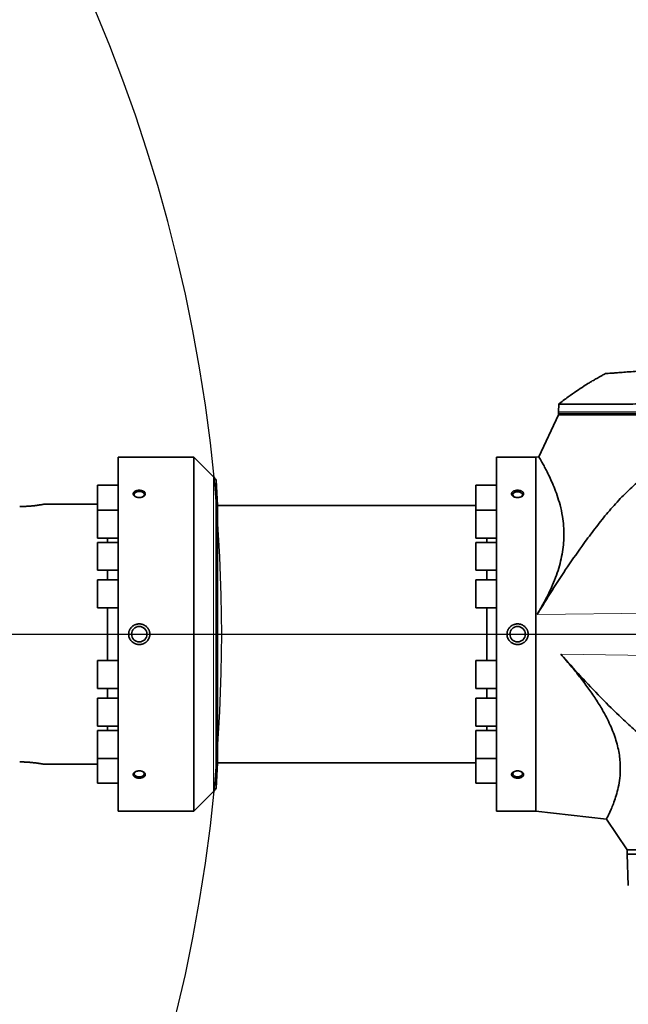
# Model space of a CAD drawing. Header units: millimetres. Extents: x 0 to 14900, y 0 to 10500.
# Tile 43 of 49: x 11863 to 12265, y 5999 to 6650. Entities that reach past the tile are written whole.
import ezdxf

# ---------------------------------------------------------------- set-up
doc = ezdxf.new("R2010")
doc.units = ezdxf.units.MM
doc.header["$LTSCALE"] = 25
doc.layers.add('THICK_LINE', color=7, linetype='Continuous')
doc.styles.add('SLDTEXTSTYLE0', font='TXT', dxfattribs={"width": 0.605})
doc.dimstyles.new('SLDDIMSTYLE1', dxfattribs={"dimtxt": 87.5, "dimasz": 87.5, "dimexe": 0, "dimexo": 0.0625, "dimgap": 21.875, "dimtad": 1, "dimdec": 4, "dimlfac": 25, "dimzin": 12, "dimdsep": 46, "dimtxsty": 'SLDTEXTSTYLE0', "dimsah": 1, "dimcen": 0.09, "dimadec": 1, "dimazin": 3, "dimtfac": 1, "dimtofl": 0, "dimtmove": 0, "dimatfit": 3, "dimfxl": 1, "dimfrac": 2, "dimtolj": 1, "dimtzin": 12, "dimarcsym": 0})
doc.dimstyles.new('SLDDIMSTYLE2', dxfattribs={"dimtxt": 87.5, "dimasz": 87.5, "dimexe": 0, "dimexo": 0.0625, "dimgap": 21.875, "dimtad": 1, "dimdec": 1, "dimrnd": 1e-09, "dimzin": 12, "dimdsep": 46, "dimtxsty": 'SLDTEXTSTYLE0', "dimsah": 1, "dimcen": 0, "dimadec": 0, "dimazin": 3, "dimtfac": 1, "dimtofl": 0, "dimtmove": 0, "dimatfit": 3, "dimfxl": 1, "dimfrac": 2, "dimtolj": 1, "dimtzin": 12, "dimarcsym": 0})

# ---------------------------------------------------------------- blocks, each defined once
blk = doc.blocks.new('_D_6')
at = {"layer": 'THICK_LINE'}
for p, q in [((13956.03, 6243.72), (14267.68, 6243.72)), ((7967.86, 5719.82), (7660.95, 5665.71))]:
    blk.add_line(p, q, dxfattribs=at)
blk.add_arc((10939.03, 6243.72), 3291.15, 190, 0, dxfattribs=at)
for points in [[(14230.18, 6243.72), (14216.52, 6156.4), (14241.52, 6156.06)], [(7697.88, 5672.22), (7701.93, 5583.92), (7726.49, 5588.59)]]:
    blk.add_solid(points, dxfattribs=at)
at = {"layer": 'THICK_LINE', "insert": (11092.19, 3066.62), "char_height": 87.5, "attachment_point": 1, "rotation": 5, "style": 'SLDTEXTSTYLE0'}
blk.add_mtext('170°', dxfattribs=at)
blk = doc.blocks.new('_D_7')
at = {"layer": 'THICK_LINE'}
for p, q in [((7967.86, 6767.62), (7660.95, 6821.74)), ((13956.03, 6243.72), (14267.68, 6243.72))]:
    blk.add_line(p, q, dxfattribs=at)
blk.add_arc((10939.03, 6243.72), 3291.15, 0, 170, dxfattribs=at)
for points in [[(7697.88, 6815.22), (7726.49, 6898.85), (7701.93, 6903.52)], [(14230.18, 6243.72), (14241.52, 6331.38), (14216.52, 6331.05)]]:
    blk.add_solid(points, dxfattribs=at)
at = {"layer": 'THICK_LINE', "insert": (11111.85, 9645.55), "char_height": 87.5, "attachment_point": 1, "rotation": 355, "style": 'SLDTEXTSTYLE0'}
blk.add_mtext('170°', dxfattribs=at)
blk = doc.blocks.new('_D_8')
at = {"layer": 'THICK_LINE'}
blk.add_line((13021.67, 8356.94), (10939.03, 6243.72), dxfattribs=at)
blk.add_solid([(13021.67, 8356.94), (12951.35, 8303.4), (12969.15, 8285.85)], dxfattribs=at)
at = {"layer": 'THICK_LINE', "insert": (11774.71, 7252.26), "char_height": 87.5, "attachment_point": 1, "rotation": 45.41759, "style": 'SLDTEXTSTYLE0'}
blk.add_mtext('R2967', dxfattribs=at)
blk = doc.blocks.new('_D_9')
at = {"layer": 'THICK_LINE'}
for q in [(12338.61, 7083.29), (10939.03, 6243.72)]:
    blk.add_line((11845.45, 6787.46), q, dxfattribs=at)
blk.add_solid([(11845.45, 6787.46), (11926.92, 6821.75), (11914.06, 6843.19)], dxfattribs=at)
at = {"layer": 'THICK_LINE', "insert": (11976.94, 6997.78), "char_height": 87.5, "attachment_point": 1, "rotation": 30.95819, "style": 'SLDTEXTSTYLE0'}
blk.add_mtext('R1057', dxfattribs=at)

msp = doc.modelspace()

# ---------------------------------------------------------------- linework, layer by layer
at = {"color": 7, "linetype": 'Continuous', "lineweight": 35}
for p, q in [((12218.7439849, 6395.8957279), (12218.5632955, 6390.7214609)), ((12218.5283748, 6388.7214609), (12205.5528564, 6360.895372)), ((12218.5632955, 6390.7214609), (12218.5283748, 6389.7214609)), ((12218.5283748, 6389.7214609), (12218.5283748, 6388.7214609)), ((12310.4865204, 6389.7214609), (12218.5283748, 6389.7214609)), ((12218.5283748, 6388.7214609), (12310.4865204, 6388.7214609)), ((11977.6705104, 6360.7214609), (11927.5283748, 6360.7214609)), ((11927.5283748, 6360.7214609), (11927.5283748, 6126.7214609)), ((11990.5994426, 6347.7925287), (11977.6705104, 6360.7214609)), ((11977.6705104, 6360.7214609), (11977.6705104, 6126.7214609)), ((12203.5283748, 6360.7214609), (12177.5283748, 6360.7214609)), ((12177.5283748, 6126.7214609), (12177.5283748, 6360.7214609)), ((12205.6287032, 6360.9607631), (12203.5283748, 6360.7214609)), ((12203.5283748, 6360.7214609), (12203.5283748, 6126.7214609)), ((11927.5283748, 6342.1720775), (11914.0283748, 6342.1720775)), ((11914.0283748, 6325.8034593), (11914.0283748, 6342.1720775)), ((11993.1792198, 6328.7214609), (11992.2985267, 6345.5260874)), ((11992.2985267, 6243.7214609), (11992.2985267, 6345.5260874)), ((12177.5283748, 6342.1720775), (12164.0283748, 6342.1720775)), ((12164.0283748, 6325.8034593), (12164.0283748, 6342.1720775)), ((11914.0283748, 6329.7214609), (11878.8829852, 6329.7214609)), ((12164.0283748, 6328.7214609), (11993.1792198, 6328.7214609)), ((11993.1792198, 6158.7214609), (11993.1792198, 6328.7214609)), ((11927.5283748, 6325.8034593), (11914.0283748, 6325.8034593)), ((11914.0283748, 6307.3034593), (11914.0283748, 6325.8034593)), ((12177.5283748, 6325.8034593), (12164.0283748, 6325.8034593)), ((12164.0283748, 6307.3034593), (12164.0283748, 6325.8034593)), ((11914.0283748, 6307.3034593), (11927.5283748, 6307.3034593)), ((11927.5283748, 6304.4714609), (11914.0283748, 6304.4714609)), ((11914.0283748, 6285.9714609), (11914.0283748, 6304.4714609)), ((11920.5375768, 6304.4714609), (11920.5375768, 6307.3034593)), ((12164.0283748, 6307.3034593), (12177.5283748, 6307.3034593)), ((12177.5283748, 6304.4714609), (12164.0283748, 6304.4714609)), ((12164.0283748, 6285.9714609), (12164.0283748, 6304.4714609)), ((12171.2969113, 6307.3034593), (12171.2969113, 6304.4714609)), ((11914.0283748, 6285.9714609), (11927.5283748, 6285.9714609)), ((11920.5375768, 6279.6298225), (11920.5375768, 6285.9714609)), ((12164.0283748, 6285.9714609), (12177.5283748, 6285.9714609)), ((12171.2969113, 6285.9714609), (12171.2969113, 6279.6298225)), ((11927.5283748, 6279.6298225), (11914.0283748, 6279.6298225)), ((11914.0283748, 6261.1298225), (11914.0283748, 6279.6298225)), ((12177.5283748, 6279.6298225), (12164.0283748, 6279.6298225)), ((12164.0283748, 6261.1298225), (12164.0283748, 6279.6298225)), ((11914.0283748, 6261.1298225), (11927.5283748, 6261.1298225)), ((11920.5375768, 6226.3130992), (11920.5375768, 6261.1298225)), ((12164.0283748, 6261.1298225), (12177.5283748, 6261.1298225)), ((12171.2969113, 6261.1298225), (12171.2969113, 6226.3130992)), ((11992.2985267, 6141.9168344), (11992.2985267, 6243.7214609)), ((11927.5283748, 6226.3130992), (11914.0283748, 6226.3130992)), ((11914.0283748, 6226.3130992), (11914.0283748, 6207.8130992)), ((12177.5283748, 6226.3130992), (12164.0283748, 6226.3130992)), ((12164.0283748, 6226.3130992), (12164.0283748, 6207.8130992)), ((11914.0283748, 6207.8130992), (11927.5283748, 6207.8130992)), ((11920.5375768, 6201.4714609), (11920.5375768, 6207.8130992)), ((12164.0283748, 6207.8130992), (12177.5283748, 6207.8130992)), ((12171.2969113, 6207.8130992), (12171.2969113, 6201.4714609)), ((11927.5283748, 6201.4714609), (11914.0283748, 6201.4714609)), ((11914.0283748, 6201.4714609), (11914.0283748, 6182.9714609)), ((12177.5283748, 6201.4714609), (12164.0283748, 6201.4714609)), ((12164.0283748, 6201.4714609), (12164.0283748, 6182.9714609)), ((11914.0283748, 6182.9714609), (11927.5283748, 6182.9714609)), ((11927.5283748, 6180.1394624), (11914.0283748, 6180.1394624)), ((11914.0283748, 6180.1394624), (11914.0283748, 6161.6394624)), ((11920.5375768, 6180.1394624), (11920.5375768, 6182.9714609)), ((12164.0283748, 6182.9714609), (12177.5283748, 6182.9714609)), ((12177.5283748, 6180.1394624), (12164.0283748, 6180.1394624)), ((12164.0283748, 6180.1394624), (12164.0283748, 6161.6394624)), ((12171.2969113, 6182.9714609), (12171.2969113, 6180.1394624)), ((11914.0283748, 6161.6394624), (11927.5283748, 6161.6394624)), ((11914.0283748, 6161.6394624), (11914.0283748, 6145.2708443)), ((11992.2985267, 6141.9168344), (11993.1792198, 6158.7214609)), ((11993.1792198, 6158.7214609), (12164.0283748, 6158.7214609)), ((12164.0283748, 6161.6394624), (12177.5283748, 6161.6394624)), ((12164.0283748, 6161.6394624), (12164.0283748, 6145.2708443)), ((11878.8829852, 6157.7214609), (11914.0283748, 6157.7214609)), ((11914.0283748, 6145.2708443), (11927.5283748, 6145.2708443)), ((11977.6705104, 6126.7214609), (11990.5994426, 6139.6503931)), ((12164.0283748, 6145.2708443), (12177.5283748, 6145.2708443)), ((11927.5283748, 6126.7214609), (11977.6705104, 6126.7214609)), ((12177.5283748, 6126.7214609), (12203.5283748, 6126.7214609)), ((12203.5283748, 6126.7214609), (12250.2413503, 6121.3991896)), ((12250.1974543, 6121.4301315), (12263.8283748, 6101.2214609)), ((12263.8283748, 6101.2214609), (12263.8283748, 6098.2214609)), ((12333.4633351, 6101.2214609), (12263.8283748, 6101.2214609)), ((12333.4633351, 6098.2214609), (12263.8283748, 6098.2214609)), ((12263.9331371, 6098.2214609), (12264.6506731, 6077.6739182))]:
    msp.add_line(p, q, dxfattribs=at)
at = {"color": 8, "linetype": 'Continuous', "lineweight": 18}
for p, q in [((12310.4908578, 6390.7214609), (12218.5632955, 6390.7214609)), ((11990.5994426, 6347.7925287), (11990.5994426, 6139.6503931)), ((12459.8690654, 6260.0189246), (12204.4089953, 6256.7745101)), ((12459.8690654, 6227.4239971), (12220.1616335, 6230.4683487))]:
    msp.add_line(p, q, dxfattribs=at)
at = {"color": 7, "linetype": 'Continuous', "lineweight": 35, "flags": 128}
for points in [[(11943.7086453, 6334.459751), (11944.3747408, 6334.9158886), (11944.8243357, 6335.5398527), (11944.9167621, 6336.2188777), (11944.6420041, 6336.8793806), (11944.0298361, 6337.4497857), (11943.1465959, 6337.8682808), (11942.0879964, 6338.0895155), (11940.9687532, 6338.0895155), (11939.9101536, 6337.8682808), (11939.0269135, 6337.4497857), (11938.4147455, 6336.8793806), (11938.1399875, 6336.2188777), (11938.2324139, 6335.5398527), (11938.6820088, 6334.9158886), (11939.3481043, 6334.459751)], [(12189.4442927, 6334.4306497), (12189.1372721, 6334.6088023), (12188.5521115, 6335.1540425), (12188.2894752, 6335.7854055), (12188.3778239, 6336.4344735), (12188.8075837, 6337.0309097), (12189.5321835, 6337.5100812), (12190.4731015, 6337.8200621), (12191.5283748, 6337.9272613)], [(12191.5283748, 6337.9272613), (12192.5836481, 6337.8200621), (12193.5245661, 6337.5100812), (12194.2491658, 6337.0309097), (12194.6789256, 6336.4344735), (12194.7672744, 6335.7854055), (12194.5046381, 6335.1540425), (12193.9194775, 6334.6088023), (12193.6124569, 6334.4306497)], [(11939.3481043, 6152.9831707), (11939.0269135, 6152.7967957), (11938.4147455, 6152.2263906), (11938.1399875, 6151.5658877), (11938.2324139, 6150.8868628), (11938.6820088, 6150.2628987), (11939.4400516, 6149.7616117), (11940.4243966, 6149.4373239), (11941.5283748, 6149.325177)], [(11941.5283748, 6149.325177), (11942.632353, 6149.4373239), (11943.616698, 6149.7616117), (11944.3747408, 6150.2628987), (11944.8243357, 6150.8868628), (11944.9167621, 6151.5658877), (11944.6420041, 6152.2263906), (11944.0298361, 6152.7967957), (11943.7086453, 6152.9831707)], [(12189.4442927, 6153.012272), (12189.1372721, 6152.8341195), (12188.5521115, 6152.2888793), (12188.2894752, 6151.6575162), (12188.3778239, 6151.0084482), (12188.8075837, 6150.412012), (12189.5321835, 6149.9328406), (12190.4731015, 6149.6228596), (12191.5283748, 6149.5156604)], [(12191.5283748, 6149.5156604), (12192.5836481, 6149.6228596), (12193.5245661, 6149.9328406), (12194.2491658, 6150.412012), (12194.6789256, 6151.0084482), (12194.7672744, 6151.6575162), (12194.5046381, 6152.2888793), (12193.9194775, 6152.8341195), (12193.6124569, 6153.012272)]]:
    msp.add_lwpolyline(points, dxfattribs=at)
at = {"color": 7, "linetype": 'Continuous', "lineweight": 35}
for centre in [(11941.5283748, 6243.7214609), (12191.5283748, 6243.7214609)]:
    msp.add_circle(centre, 5.1, dxfattribs=at)
for centre, start, end in [((11983.5283748, 6340.7214609), 28.7156227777, 45), ((11983.5283748, 6146.7214609), 315, 331.2843772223)]:
    msp.add_arc(centre, 10, start, end, dxfattribs=at)
for points, knots in [([(12604.5283748, 6429.7214609), (12597.8486609, 6429.7130957), (12584.8395731, 6429.6968043), (12565.8518044, 6429.5703106), (12547.9156484, 6429.3842884), (12531.0312502, 6429.1439168), (12515.2835878, 6428.8640295), (12500.6602401, 6428.5557646), (12487.1487288, 6428.2297474), (12474.6516484, 6427.8928388), (12462.7191594, 6427.5400127), (12451.4496241, 6427.1782064), (12440.9413634, 6426.8152976), (12431.7421956, 6426.477856), (12423.8518699, 6426.1737372), (12417.2701503, 6425.909679), (12412.5246817, 6425.7131608), (12409.3159488, 6425.5776048), (12407.3997836, 6425.4957454), (12406.1063634, 6425.4400153), (12405.401267, 6425.4094878), (12405.1323189, 6425.3978225), (12405.0219762, 6425.3930329), (12404.9749732, 6425.3909921), (12404.9545915, 6425.390107), (12404.9456816, 6425.3897201), (12404.9417725, 6425.3895503), (12404.9398948, 6425.3894687), (12400.8288227, 6425.2109255), (12392.831686, 6424.8528607), (12381.172801, 6424.300347), (12370.1848846, 6423.7524865), (12359.9576627, 6423.2187782), (12351.4486143, 6422.7564403), (12344.1646887, 6422.348572), (12337.522887, 6421.9676092), (12330.7267122, 6421.5673314), (12324.0509008, 6421.1641118), (12317.7860226, 6420.7770926), (12311.5975245, 6420.3863495), (12304.8679111, 6419.9524002), (12297.6661793, 6419.4769437), (12290.1575326, 6418.9685592), (12283.068959, 6418.4772294), (12276.4818246, 6418.0107702), (12270.4680981, 6417.5765847), (12265.1030791, 6417.1825083), (12260.4486341, 6416.8355042), (12256.5517865, 6416.541313), (12253.4734813, 6416.3065562), (12251.2117354, 6416.1327326), (12249.9246932, 6416.0333228), (12249.3907955, 6415.9919909), (12249.5382278, 6416.0033963), (12249.5431055, 6416.0037737)], [0, 0, 0, 0, 0.0501984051, 0.0977639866, 0.1426967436, 0.1849966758, 0.2246637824, 0.2610598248, 0.2949162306, 0.3262329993, 0.3550101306, 0.3846286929, 0.4109677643, 0.4340273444, 0.4538074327, 0.4703080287, 0.4835291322, 0.4895004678, 0.4944433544, 0.4979423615, 0.4992296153, 0.4997471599, 0.4999654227, 0.5000596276, 0.5001007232, 0.5001187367, 0.5001266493, 0.5001301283, 0.5001328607, 0.5310507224, 0.5602892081, 0.5878483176, 0.6137280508, 0.6372519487, 0.6518884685, 0.668553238, 0.6872462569, 0.7030556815, 0.718797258, 0.7344815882, 0.7501623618, 0.7708556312, 0.7916787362, 0.8124468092, 0.8331311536, 0.8539409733, 0.8747297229, 0.8954134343, 0.9161867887, 0.9370097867, 0.9576884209, 0.9784569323, 0.9992872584, 1, 1, 1, 1]), ([(12249.5283747, 6416.0026341), (12248.8063798, 6415.6174509), (12247.4954742, 6414.9180848), (12245.7424131, 6413.9500676), (12244.3913872, 6413.1897245), (12243.2926873, 6412.5615073), (12242.1650859, 6411.9083923), (12240.7205669, 6411.0580939), (12238.3653055, 6409.640682), (12234.9156748, 6407.4872558), (12230.2297243, 6404.3925866), (12224.609331, 6400.4460353), (12220.6653018, 6397.3817377), (12218.5283748, 6395.7214609)], [0, 0, 0, 0, 0.0661759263, 0.1201537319, 0.1619419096, 0.1915459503, 0.222503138, 0.2673214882, 0.3270973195, 0.4447995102, 0.5961524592, 0.7811900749, 1, 1, 1, 1]), ([(12310.5136344, 6395.972611), (12307.7973303, 6395.96988), (12302.3534679, 6395.9644069), (12294.3180718, 6395.9578028), (12286.4242293, 6395.9494975), (12278.7259525, 6395.9428522), (12271.1972109, 6395.9356642), (12263.8933421, 6395.9290312), (12256.8744288, 6395.9232382), (12250.2546546, 6395.916935), (12244.1775112, 6395.9126967), (12238.6871646, 6395.9072433), (12233.8165568, 6395.9044821), (12229.5329212, 6395.9000126), (12225.9351442, 6395.8983528), (12223.0478037, 6395.8953238), (12220.8657685, 6395.8945141), (12219.4343267, 6395.8929202), (12218.7478349, 6395.8925829), (12218.8135565, 6395.8925974), (12218.8335047, 6395.8926018)], [0, 0, 0, 0, 0.0543477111, 0.1089205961, 0.1638370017, 0.2189151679, 0.2743465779, 0.3318359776, 0.3897274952, 0.4482417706, 0.5076091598, 0.5650978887, 0.6229887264, 0.6815022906, 0.740868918, 0.798357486, 0.8562481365, 0.9147615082, 0.9741278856, 1, 1, 1, 1]), ([(12308.9386475, 6361.9967701), (12306.5832794, 6361.805603), (12301.8703627, 6361.4230919), (12294.9856807, 6359.4143296), (12288.3934351, 6356.5328452), (12282.1307045, 6352.8941028), (12274.8855591, 6347.7565445), (12266.8461833, 6340.9442917), (12258.2239331, 6332.3219527), (12250.1751891, 6323.1250321), (12242.5875452, 6313.5412353), (12234.0093321, 6301.981736), (12224.5135415, 6288.40922), (12214.2485713, 6272.7249486), (12207.6887721, 6262.0911901), (12204.4089953, 6256.7745101)], [0, 0, 0, 0, 0.0464321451, 0.0929072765, 0.1400293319, 0.1873475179, 0.2345982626, 0.3138982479, 0.3934004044, 0.4732023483, 0.5531212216, 0.6327717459, 0.7551578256, 0.877583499, 1, 1, 1, 1]), ([(12205.6408273, 6360.8543513), (12205.6338534, 6360.8661116), (12205.6148942, 6360.8980833), (12206.1158869, 6360.0541805), (12207.0107276, 6358.5181023), (12208.2248261, 6356.3782623), (12209.7426877, 6353.5958256), (12211.5293227, 6350.13887), (12213.5180629, 6345.9936242), (12215.6235276, 6341.1298659), (12217.7108634, 6335.564554), (12219.6864287, 6329.0766623), (12221.159084, 6322.2789148), (12221.9987596, 6315.3328252), (12222.2011009, 6309.0290043), (12221.8507297, 6302.7865277), (12221.0116823, 6296.7192313), (12219.6589157, 6290.5706983), (12217.7763715, 6284.2722807), (12215.3829071, 6277.8854036), (12212.4930849, 6271.4112873), (12209.1953605, 6264.9697824), (12206.4276982, 6260.1047736), (12204.7810175, 6257.3882368), (12204.4089953, 6256.7745101)], [0, 0, 0, 0, 0.0337802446, 0.0918351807, 0.1425426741, 0.1939157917, 0.2456162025, 0.2979676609, 0.3519424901, 0.4062405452, 0.4615595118, 0.5172671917, 0.5786291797, 0.624026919, 0.6698690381, 0.7087632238, 0.7471560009, 0.7859344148, 0.824186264, 0.8645120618, 0.9051696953, 0.9462512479, 0.9878569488, 1, 1, 1, 1]), ([(11938.4688704, 6338.086891), (11938.4062964, 6338.0423253), (11938.2172524, 6337.907687), (11938.0056781, 6337.7072724), (11937.8269408, 6337.4885008), (11937.6698285, 6337.2477337), (11937.5611019, 6336.9868835), (11937.5094916, 6336.7202355), (11937.491941, 6336.3851275), (11937.5680504, 6336.0492721), (11937.799256, 6335.5984245), (11938.0516755, 6335.2927863), (11938.4448353, 6334.9633255), (11938.75186, 6334.7625283), (11939.0959912, 6334.5868378), (11939.3722306, 6334.4680157), (11939.6631614, 6334.3637115), (11939.9699803, 6334.2738944), (11940.3943667, 6334.1758071), (11940.8384368, 6334.1113546), (11941.2914359, 6334.0824586), (11941.7478441, 6334.0778435), (11942.2054478, 6334.109856), (11942.6521935, 6334.1778912), (11943.0887882, 6334.2699416), (11943.5045874, 6334.3964224), (11943.8899019, 6334.5540278), (11944.1616527, 6334.6872392), (11944.4124923, 6334.8331991), (11944.6409296, 6334.9902065), (11944.8494168, 6335.1602832), (11945.032064, 6335.3391447), (11945.1879492, 6335.5248076), (11945.3166959, 6335.7153256), (11945.4198303, 6335.9134605), (11945.4941767, 6336.1142139), (11945.5551505, 6336.3824817), (11945.5603362, 6336.6520715), (11945.5092707, 6336.9167037), (11945.4217353, 6337.1761756), (11945.2807704, 6337.4260781), (11945.0891259, 6337.6613851), (11944.8082886, 6337.9428632), (11944.4487505, 6338.1936261), (11943.9427272, 6338.4454926), (11943.5674662, 6338.589051), (11943.1649818, 6338.7037355), (11942.8499609, 6338.7751511), (11942.5257099, 6338.8311087), (11942.1910583, 6338.8715609), (11941.7385525, 6338.903503), (11941.2793067, 6338.9022256), (11940.824681, 6338.8675882), (11940.4877757, 6338.8247144), (11940.1596431, 6338.7656285), (11939.8415609, 6338.6908115), (11939.5317989, 6338.5992496), (11939.2608497, 6338.5009982), (11938.959012, 6338.3716433), (11938.7000349, 6338.2379275), (11938.5269176, 6338.1248174), (11938.4688704, 6338.086891)], [0, 0, 0, 0, 0.0117190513, 0.035404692, 0.0473924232, 0.0604949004, 0.087007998, 0.1005490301, 0.11349593, 0.1529906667, 0.1659016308, 0.2052732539, 0.2182965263, 0.2446355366, 0.2580713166, 0.271297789, 0.2846146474, 0.2980704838, 0.3117159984, 0.3386418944, 0.3523054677, 0.3661644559, 0.3932300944, 0.4071170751, 0.4211065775, 0.4482528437, 0.4620354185, 0.4760236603, 0.489423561, 0.5029193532, 0.5165649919, 0.5304169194, 0.5436023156, 0.5568821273, 0.5703091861, 0.5839386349, 0.5969272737, 0.6232075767, 0.6366263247, 0.6495316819, 0.6756846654, 0.6889602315, 0.7019347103, 0.7414933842, 0.7546518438, 0.7812637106, 0.7948383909, 0.8082091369, 0.8216716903, 0.8352757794, 0.8490733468, 0.8761880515, 0.8899497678, 0.9039111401, 0.9174163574, 0.9310161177, 0.9449157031, 0.9589196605, 0.9691078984, 0.9896417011, 1, 1, 1, 1]), ([(12188.4876582, 6338.0774536), (12188.5531035, 6338.1200061), (12188.750796, 6338.2485455), (12189.0529093, 6338.3985824), (12189.3890927, 6338.5326884), (12189.6683342, 6338.6257454), (12189.9712436, 6338.7080608), (12190.2881604, 6338.7760101), (12190.7227157, 6338.8456664), (12191.1723196, 6338.8833946), (12191.6260105, 6338.8882292), (12192.079475, 6338.8707627), (12192.5291653, 6338.819903), (12192.9631529, 6338.7365715), (12193.3834145, 6338.6316737), (12193.7782938, 6338.4958746), (12194.1386014, 6338.3320898), (12194.3895966, 6338.1957055), (12194.6180306, 6338.0478967), (12194.822686, 6337.8901834), (12195.0058555, 6337.7202687), (12195.1622713, 6337.5422642), (12195.3341478, 6337.2968365), (12195.452689, 6337.0388388), (12195.5144305, 6336.7743947), (12195.5447809, 6336.4416547), (12195.4819437, 6336.1070515), (12195.2995336, 6335.7209135), (12195.1260211, 6335.4724574), (12194.9041006, 6335.2390356), (12194.5869755, 6334.9601714), (12194.195501, 6334.713786), (12193.7484326, 6334.5121267), (12193.4634111, 6334.4044751), (12193.1621464, 6334.31099), (12192.7444483, 6334.2075718), (12192.3060146, 6334.1372026), (12191.8573722, 6334.1019639), (12191.2899284, 6334.0878451), (12190.7167663, 6334.1351279), (12190.0657443, 6334.2618875), (12189.6478338, 6334.381458), (12189.2591049, 6334.5324569), (12188.9840312, 6334.6609115), (12188.7291938, 6334.8023948), (12188.4961404, 6334.9552488), (12188.2824125, 6335.1214162), (12188.0940016, 6335.29674), (12187.9319057, 6335.4792634), (12187.796582, 6335.6670567), (12187.6864263, 6335.8628249), (12187.6047977, 6336.061618), (12187.5338752, 6336.3278105), (12187.5183607, 6336.5961255), (12187.5589727, 6336.860258), (12187.6360034, 6337.1196739), (12187.7665228, 6337.3702432), (12187.9359386, 6337.5914919), (12188.1041853, 6337.7738156), (12188.2819773, 6337.9320702), (12188.4360342, 6338.0409637), (12188.4876582, 6338.0774536)], [0, 0, 0, 0, 0.01171817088, 0.03539739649, 0.04737701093, 0.06066804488, 0.0740501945, 0.08757257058, 0.10128643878, 0.12828806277, 0.1419908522, 0.15589058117, 0.18297287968, 0.19687003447, 0.21087041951, 0.23796804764, 0.25172667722, 0.26569146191, 0.27904238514, 0.29248895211, 0.30608495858, 0.31988665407, 0.3330189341, 0.35959320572, 0.3731663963, 0.38612325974, 0.42564932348, 0.43855982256, 0.46472166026, 0.47800058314, 0.49101365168, 0.53068859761, 0.5439001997, 0.55720207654, 0.57064273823, 0.58427279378, 0.61117253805, 0.6248226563, 0.6386677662, 0.67952927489, 0.69351190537, 0.72066467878, 0.73445030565, 0.74844135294, 0.76185307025, 0.77536070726, 0.7890182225, 0.80288206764, 0.81608320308, 0.82937888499, 0.84282205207, 0.85646796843, 0.86946896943, 0.89577463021, 0.90920676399, 0.92211509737, 0.94827459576, 0.96155383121, 0.97109618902, 0.99031441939, 1, 1, 1, 1]), ([(11878.8829852, 6329.7191551), (11878.8864606, 6329.7198094), (11878.9015435, 6329.722649), (11878.774636, 6329.6987504), (11878.4393196, 6329.6361171), (11877.8787168, 6329.5352398), (11877.1791012, 6329.4131321), (11876.2744009, 6329.2633067), (11875.1883751, 6329.0984174), (11874.279497, 6328.969372), (11873.2862134, 6328.8391556), (11872.2165655, 6328.7115325), (11871.0667681, 6328.5890263), (11869.8571265, 6328.4767541), (11868.5983251, 6328.3780527), (11867.2964199, 6328.2951009), (11865.9433081, 6328.2304111), (11864.3505191, 6328.1777116), (11863.2035737, 6328.169999), (11862.5283748, 6328.1654586)], [0, 0, 0, 0, 0.0161990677, 0.07030355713, 0.17386358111, 0.2262805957, 0.279543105, 0.38383912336, 0.43661301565, 0.49021758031, 0.54316738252, 0.59648227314, 0.65036283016, 0.7050193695, 0.75808975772, 0.81153416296, 0.86616656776, 0.92121317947, 1, 1, 1, 1]), ([(11948.5283748, 6243.7214609), (11948.5257366, 6243.8630587), (11948.5205433, 6244.1417923), (11948.4566861, 6244.7878244), (11948.3017664, 6245.5179176), (11948.0325033, 6246.26108), (11947.6945088, 6246.9771719), (11947.2935615, 6247.6094492), (11946.8173673, 6248.1879437), (11946.2902353, 6248.7307208), (11945.6941283, 6249.2096513), (11945.0428067, 6249.6126593), (11944.5262112, 6249.8764659), (11943.9860265, 6250.0988288), (11943.4229202, 6250.2780719), (11942.8439754, 6250.4105856), (11942.2558216, 6250.4948706), (11941.6596197, 6250.5307156), (11941.0554375, 6250.5166171), (11940.4542583, 6250.451481), (11939.8631721, 6250.3366796), (11939.2832721, 6250.1729823), (11938.712492, 6249.9581902), (11938.2044819, 6249.7150414), (11937.6257842, 6249.3818107), (11937.1212208, 6249.0208026), (11936.6450984, 6248.6019797), (11936.1768273, 6248.1277148), (11935.7520835, 6247.5890276), (11935.3815561, 6246.9898791), (11935.1289627, 6246.496679), (11934.9117999, 6245.9655556), (11934.7390039, 6245.4114023), (11934.617428, 6244.8486903), (11934.542194, 6244.2829498), (11934.5329923, 6243.9090741), (11934.5283748, 6243.7214609)], [0, 0, 0, 0, 0.0195942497, 0.0385710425, 0.0897900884, 0.1223630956, 0.1477978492, 0.1993238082, 0.2254650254, 0.2514514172, 0.3039956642, 0.3307851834, 0.3574076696, 0.3842087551, 0.4115677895, 0.4391175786, 0.4663240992, 0.4937164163, 0.5216936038, 0.5498726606, 0.5773129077, 0.6049447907, 0.6331849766, 0.6616372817, 0.6828102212, 0.7255966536, 0.74724053, 0.7705595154, 0.8178177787, 0.8418027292, 0.868024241, 0.8944360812, 0.9211462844, 0.9482676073, 0.9740403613, 1, 1, 1, 1]), ([(12198.5283748, 6243.7214609), (12198.5257366, 6243.8630587), (12198.5205433, 6244.1417923), (12198.4566861, 6244.7878244), (12198.3017664, 6245.5179176), (12198.0325033, 6246.26108), (12197.6945089, 6246.9771719), (12197.2935611, 6247.6094492), (12196.8173679, 6248.1879435), (12196.2902322, 6248.7307216), (12195.6941477, 6249.2096463), (12195.0427729, 6249.612668), (12194.3504905, 6249.9662466), (12193.6113802, 6250.2349793), (12192.844008, 6250.4105699), (12192.2558128, 6250.4948748), (12191.6596221, 6250.5307145), (12191.0554368, 6250.5166174), (12190.4542585, 6250.4514809), (12189.863172, 6250.3366796), (12189.2832721, 6250.1729823), (12188.712492, 6249.9581902), (12188.2044819, 6249.7150414), (12187.6257842, 6249.3818107), (12187.1212208, 6249.0208026), (12186.6450984, 6248.6019797), (12186.1768273, 6248.1277148), (12185.7520835, 6247.5890276), (12185.3815561, 6246.9898791), (12185.1289627, 6246.496679), (12184.9117999, 6245.9655556), (12184.7390039, 6245.4114023), (12184.617428, 6244.8486902), (12184.542194, 6244.2829498), (12184.5329923, 6243.9090741), (12184.5283748, 6243.7214609)], [0, 0, 0, 0, 0.0195951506, 0.0385728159, 0.0897942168, 0.1223687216, 0.1478046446, 0.1993329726, 0.2254753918, 0.2514629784, 0.3040096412, 0.3308003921, 0.3574241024, 0.4115407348, 0.4390917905, 0.466299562, 0.4936931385, 0.5216716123, 0.5498519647, 0.5772934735, 0.6049266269, 0.6331681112, 0.6616217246, 0.6827956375, 0.7255840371, 0.7472289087, 0.7705489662, 0.8178094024, 0.8417954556, 0.8680181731, 0.8944312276, 0.9211426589, 0.9482652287, 0.9740391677, 1, 1, 1, 1]), ([(11934.5283748, 6243.7214609), (11934.5477047, 6243.3449332), (11934.6049716, 6242.2294278), (11935.147541, 6240.7534343), (11935.9849216, 6239.5190322), (11936.8983822, 6238.5611478), (11937.8064175, 6237.9216313), (11938.6714653, 6237.5033548), (11939.2171315, 6237.2926756), (11939.7820153, 6237.126192), (11940.3654581, 6237.0054789), (11940.9591814, 6236.933604), (11941.5562995, 6236.9112257), (11942.1556144, 6236.9382823), (11942.7576536, 6237.0163282), (11943.3502553, 6237.1451627), (11943.9264478, 6237.3224197), (11944.4852765, 6237.5469788), (11945.0295402, 6237.8216495), (11945.5446463, 6238.1406063), (11946.0249623, 6238.4984483), (11946.4704153, 6238.8930392), (11946.8853196, 6239.3302711), (11947.4969512, 6240.100718), (11947.9715077, 6240.9735694), (11948.2910467, 6241.9270774), (11948.4384811, 6242.5686162), (11948.517006, 6243.1795869), (11948.5251111, 6243.5659007), (11948.5283748, 6243.7214609)], [0, 0, 0, 0, 0.0521302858, 0.1544418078, 0.2122273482, 0.2581163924, 0.3372634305, 0.3643092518, 0.391165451, 0.4182026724, 0.4458066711, 0.4736049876, 0.5009508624, 0.5284847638, 0.5566121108, 0.5849449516, 0.612392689, 0.6400335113, 0.6682887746, 0.6967589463, 0.7238778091, 0.7511914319, 0.7791284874, 0.8072850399, 0.8874173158, 0.914881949, 0.9464962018, 0.978455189, 1, 1, 1, 1]), ([(12184.5283748, 6243.7214609), (12184.54701, 6243.3446614), (12184.5837384, 6242.6020246), (12184.8763633, 6241.5155058), (12185.3485892, 6240.4535476), (12185.9855018, 6239.51881), (12186.7990824, 6238.665371), (12187.6820395, 6238.0013375), (12188.5368068, 6237.5553004), (12189.2171074, 6237.2926942), (12189.782022, 6237.1261869), (12190.3654563, 6237.0054803), (12190.9591819, 6236.9336036), (12191.5562994, 6236.9112258), (12192.1556144, 6236.9382823), (12192.7576536, 6237.0163282), (12193.3502553, 6237.1451627), (12193.9264478, 6237.3224197), (12194.4852765, 6237.5469788), (12195.0295402, 6237.8216495), (12195.5446463, 6238.1406063), (12196.0249623, 6238.4984483), (12196.4704153, 6238.8930392), (12196.8853196, 6239.3302711), (12197.4969512, 6240.100718), (12197.9715077, 6240.9735694), (12198.2910467, 6241.9270774), (12198.4384811, 6242.5686162), (12198.517006, 6243.1795869), (12198.5251111, 6243.5659007), (12198.5283748, 6243.7214609)], [0, 0, 0, 0, 0.0521073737, 0.1026988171, 0.1547311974, 0.21249134, 0.2583602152, 0.3175719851, 0.364588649, 0.3914330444, 0.4184583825, 0.4460502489, 0.4738363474, 0.5011702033, 0.5286920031, 0.5568069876, 0.5851273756, 0.6125630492, 0.6401917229, 0.6684345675, 0.696892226, 0.7239991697, 0.7513007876, 0.7792255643, 0.8073697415, 0.8874667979, 0.9149193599, 0.9465197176, 0.9784646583, 1, 1, 1, 1]), ([(12220.1616335, 6230.4683487), (12224.464305, 6225.6100495), (12233.070112, 6215.8929271), (12246.4461827, 6201.7432437), (12258.5528741, 6189.8391212), (12269.2491411, 6180.0572722), (12278.4076179, 6172.2824637), (12287.9503367, 6164.9909104), (12297.9247485, 6158.3475576), (12307.539939, 6153.0210053), (12316.6888182, 6148.8583362), (12322.4686092, 6147.0590026), (12325.3709911, 6146.1554485)], [0, 0, 0, 0, 0.1425752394, 0.285165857, 0.4276885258, 0.5154893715, 0.6035749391, 0.6915638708, 0.7792663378, 0.8667449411, 0.9330845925, 1, 1, 1, 1]), ([(12250.2488261, 6121.4647822), (12250.2385638, 6121.4449155), (12250.1682412, 6121.3087783), (12250.4707165, 6121.8916661), (12251.1252689, 6123.1840943), (12252.1179029, 6125.2273578), (12253.3743474, 6127.9957837), (12254.8264215, 6131.533677), (12256.3476769, 6135.833976), (12257.790355, 6140.946179), (12258.9446965, 6146.9010256), (12259.4518521, 6152.7505942), (12259.3846558, 6158.0873632), (12258.9864607, 6162.6258151), (12258.1947655, 6167.3952132), (12256.9867387, 6172.3131758), (12255.3631532, 6177.3305171), (12253.3459973, 6182.3980633), (12250.9452899, 6187.5205249), (12247.7924742, 6193.4211197), (12243.7431145, 6200.0814484), (12238.7198228, 6207.4352546), (12233.2640717, 6214.7274336), (12227.0927454, 6222.4395858), (12222.6147311, 6227.6267644), (12220.1616335, 6230.4683487)], [0, 0, 0, 0, 0.0096715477, 0.0662745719, 0.1170703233, 0.1682089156, 0.220370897, 0.272867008, 0.3260347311, 0.3795620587, 0.4343671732, 0.4897663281, 0.5217413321, 0.5539147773, 0.5863162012, 0.6189749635, 0.6509638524, 0.6831962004, 0.7156508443, 0.7483049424, 0.7956121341, 0.8436268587, 0.8919386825, 0.9408030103, 1, 1, 1, 1]), ([(11878.8829852, 6157.7237666), (11878.8864606, 6157.7231123), (11878.9015435, 6157.7202727), (11878.774636, 6157.7441713), (11878.4393195, 6157.8068046), (11877.8787169, 6157.9076819), (11877.1794043, 6158.0297368), (11876.2748255, 6158.1795455), (11875.1888963, 6158.3444303), (11874.2794967, 6158.4735497), (11873.2862149, 6158.6037661), (11872.2165596, 6158.7313894), (11871.0667904, 6158.8538949), (11869.9557267, 6158.9570107), (11868.5955947, 6159.0659879), (11866.8466754, 6159.1776549), (11865.0302624, 6159.2465638), (11863.541771, 6159.273961), (11862.8666156, 6159.2762943), (11862.5283748, 6159.2774632)], [0, 0, 0, 0, 0.01619984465, 0.07030692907, 0.17387192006, 0.22629144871, 0.27955651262, 0.38376635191, 0.43663418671, 0.49024132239, 0.54319366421, 0.59651111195, 0.65039425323, 0.70505341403, 0.74494280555, 0.82548535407, 0.92117070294, 0.96050792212, 1, 1, 1, 1]), ([(11938.3691049, 6149.4266904), (11938.4321254, 6149.3823095), (11938.6225001, 6149.2482419), (11938.9165713, 6149.0902109), (11939.2457824, 6148.9476438), (11939.5201422, 6148.847822), (11939.8187173, 6148.7583559), (11940.132278, 6148.6830136), (11940.5639054, 6148.6032915), (11941.0128324, 6148.5552903), (11941.468062, 6148.5401812), (11941.8115021, 6148.5456596), (11942.267264, 6148.5752877), (11942.7162009, 6148.638452), (11943.2518259, 6148.7577999), (11943.6583532, 6148.8851354), (11944.0320132, 6149.0413567), (11944.2938872, 6149.1725773), (11944.5338708, 6149.3158146), (11944.7506154, 6149.4695869), (11944.9465049, 6149.6361108), (11945.1159521, 6149.8113863), (11945.3054188, 6150.0540806), (11945.4418839, 6150.3106772), (11945.5213756, 6150.5750621), (11945.5735668, 6150.908714), (11945.5318248, 6151.2463515), (11945.3727831, 6151.6385122), (11945.2139597, 6151.8920515), (11945.005461, 6152.1316276), (11944.7042371, 6152.418939), (11944.3262765, 6152.6754797), (11943.8014883, 6152.9317188), (11943.4152791, 6153.0765292), (11943.0039212, 6153.1899847), (11942.6833244, 6153.2590818), (11942.3546443, 6153.3112307), (11942.0166838, 6153.3462468), (11941.5616036, 6153.3687393), (11941.1023707, 6153.3547173), (11940.6503212, 6153.304368), (11940.2071719, 6153.229972), (11939.7795097, 6153.1201348), (11939.3788378, 6152.9778403), (11939.0000024, 6152.814932), (11938.6569517, 6152.6233713), (11938.3575575, 6152.4082363), (11938.1565652, 6152.2360758), (11937.9815847, 6152.0559657), (11937.8331758, 6151.8698244), (11937.7095809, 6151.6749921), (11937.6145255, 6151.4764252), (11937.5258946, 6151.2096464), (11937.4928845, 6150.9394033), (11937.5166492, 6150.672131), (11937.5773275, 6150.408934), (11937.6923138, 6150.1535049), (11937.8481926, 6149.9269423), (11938.0050636, 6149.7399841), (11938.1727488, 6149.5772015), (11938.3198222, 6149.4644667), (11938.3691049, 6149.4266904)], [0, 0, 0, 0, 0.0117254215, 0.0354205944, 0.0474090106, 0.0606746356, 0.0740311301, 0.0875274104, 0.1012145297, 0.1281819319, 0.1418669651, 0.1557482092, 0.1692516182, 0.1967180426, 0.2107147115, 0.2378377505, 0.2516089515, 0.2655861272, 0.2789604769, 0.2924306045, 0.3060503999, 0.3198762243, 0.3330324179, 0.3596554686, 0.3732541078, 0.386223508, 0.4257894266, 0.438694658, 0.4648465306, 0.4781209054, 0.4911136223, 0.5307270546, 0.5439127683, 0.5705798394, 0.5841828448, 0.5975775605, 0.6110643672, 0.6246932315, 0.6385163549, 0.6656533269, 0.6794268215, 0.6934007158, 0.7204694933, 0.7343634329, 0.7483620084, 0.7752993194, 0.788977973, 0.8028631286, 0.8160893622, 0.8294103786, 0.8428793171, 0.8565516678, 0.8695698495, 0.8959109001, 0.9093618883, 0.9222706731, 0.9484318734, 0.9617125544, 0.9712158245, 0.9903547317, 1, 1, 1, 1]), ([(12188.3859831, 6149.4375893), (12188.326827, 6149.4834342), (12188.1481026, 6149.6219424), (12187.951499, 6149.8265547), (12187.7889171, 6150.0485504), (12187.6494616, 6150.2916188), (12187.5592866, 6150.5533108), (12187.5259282, 6150.8194191), (12187.5307726, 6151.1528566), (12187.6283454, 6151.4848618), (12187.887117, 6151.9275499), (12188.1575623, 6152.225483), (12188.5693408, 6152.5436793), (12188.8874331, 6152.7359925), (12189.2408302, 6152.9023391), (12189.5231262, 6153.0137397), (12189.8191476, 6153.1102965), (12190.1300709, 6153.192), (12190.558368, 6153.2789127), (12191.0040925, 6153.3317954), (12191.4563597, 6153.3490405), (12191.797619, 6153.3437463), (12192.1361969, 6153.3203485), (12192.4706601, 6153.27919), (12192.80245, 6153.2195942), (12193.2299903, 6153.1171087), (12193.634575, 6152.9810544), (12194.0067167, 6152.815003), (12194.2676434, 6152.6760879), (12194.5068912, 6152.5251486), (12194.7231066, 6152.3639208), (12194.9186597, 6152.1902974), (12195.087984, 6152.0086532), (12195.277563, 6151.7587178), (12195.4145304, 6151.4970011), (12195.4948997, 6151.2302097), (12195.5484807, 6150.8958668), (12195.5086891, 6150.5623435), (12195.3525516, 6150.1802887), (12195.1959186, 6149.9357864), (12194.9898772, 6149.7069231), (12194.7520799, 6149.4892674), (12194.4686792, 6149.2904127), (12194.1459587, 6149.1148132), (12193.8847345, 6148.9950171), (12193.6075817, 6148.8884973), (12193.3132925, 6148.7949964), (12193.0057872, 6148.7160978), (12192.687565, 6148.6523891), (12192.3612108, 6148.6042505), (12192.025563, 6148.5717785), (12191.5734807, 6148.5505318), (12191.117084, 6148.5624983), (12190.6677083, 6148.6075716), (12190.3359926, 6148.6581131), (12189.9057266, 6148.7469615), (12189.4959561, 6148.8676667), (12189.1408753, 6149.0087308), (12188.8510579, 6149.1441219), (12188.604251, 6149.2826144), (12188.4407905, 6149.3986748), (12188.3859831, 6149.4375893)], [0, 0, 0, 0, 0.0117269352, 0.0354298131, 0.0474270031, 0.0605060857, 0.0869713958, 0.1004874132, 0.1134238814, 0.1528850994, 0.1658043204, 0.2051998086, 0.2182455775, 0.2446299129, 0.2580886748, 0.2713412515, 0.2846844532, 0.2981670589, 0.3118399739, 0.3388034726, 0.3524865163, 0.3663657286, 0.3798675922, 0.3934632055, 0.4073553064, 0.4213502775, 0.4484728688, 0.4622437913, 0.4762206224, 0.4895965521, 0.5030682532, 0.5166896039, 0.5305169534, 0.5436762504, 0.5703055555, 0.5839073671, 0.5968802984, 0.6364570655, 0.6493648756, 0.6755220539, 0.6887991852, 0.7017926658, 0.7280719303, 0.7414777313, 0.7546624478, 0.7679372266, 0.7813504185, 0.7949524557, 0.8083452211, 0.8218300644, 0.8354569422, 0.8492780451, 0.8764113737, 0.8901829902, 0.904154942, 0.9176531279, 0.9451142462, 0.9591119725, 0.9692529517, 0.9896906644, 1, 1, 1, 1])]:
    msp.add_open_spline(points, degree=3, knots=knots, dxfattribs=at)
at = {"layer": 'THICK_LINE'}
msp.add_line((10939.0283748, 6243.7214609), (13906.0283748, 6243.7214609), dxfattribs=at)
for radius in [2967, 1057]:
    msp.add_arc((10939.0283748, 6243.7214609), radius, 190, 170, dxfattribs=at)

# ---------------------------------------------------------------- dimensions: what is measured, and where the dimension line sits
for base, line1, line2, picture, middle in [((11225.8711442, 9522.3493178), ((13906.0283748, 6243.7214609), (10939.0283748, 6243.7214609)), ((9898.0865798, 6427.2675847), (8017.1037716, 6758.935604)), '_D_7', (11225.8711442, 9522.3493178)), ((11225.8711442, 2965.0936039), ((9898.0865798, 6060.1753371), (8017.1037716, 5728.5073177)), ((13906.0283748, 6243.7214609), (10939.0283748, 6243.7214609)), '_D_6', (11225.8711442, 2965.0936039))]:
    dim = msp.add_angular_dim_2l(base=base, line1=line1, line2=line2, dimstyle='SLDDIMSTYLE1', dxfattribs=at)
    dim.commit()
    dim.dimension.update_dxf_attribs({"geometry": picture, "text_midpoint": middle, "dimtype": 162})
for mpoint, picture, middle in [((13021.6679166, 8356.9421163), '_D_8', (11980.3483957, 7300.3320386)), ((11845.4512058, 6787.4554504), '_D_9', (12188.0959916, 6992.9971696))]:
    dim = msp.add_radius_dim(center=(10939.0283748, 6243.7214609), mpoint=mpoint, dimstyle='SLDDIMSTYLE2', dxfattribs=at)
    dim.commit()
    dim.dimension.update_dxf_attribs({"geometry": picture, "text_midpoint": middle, "dimtype": 164})

doc.saveas('drawing.dxf')
